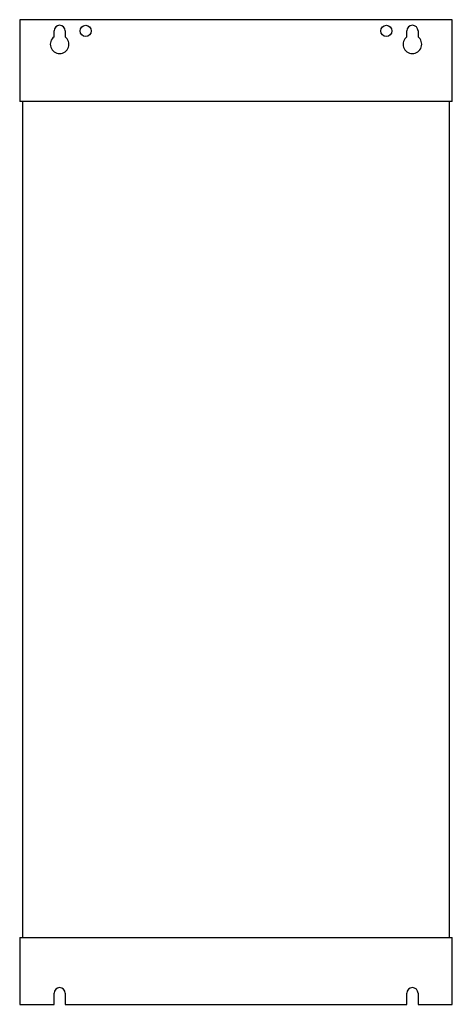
# Model space of a CAD drawing. Header units: millimetres. Extents: x 259 to 840, y 102 to 1426.
import ezdxf

# ---------------------------------------------------------------- set-up
doc = ezdxf.new("R2010")
doc.units = ezdxf.units.MM
doc.header["$LTSCALE"] = 100.000972
doc.layers.add('00_COMPONENTS_3', color=7, linetype='CONTINUOUS')

msp = doc.modelspace()

# ---------------------------------------------------------------- linework, layer by layer
at = {"layer": '00_COMPONENTS_3', "color": 7, "linetype": 'Continuous'}
for p, q in [((259.3, 1426.1), (259.3, 1316.1)), ((840.5, 1426.1), (259.3, 1426.1)), ((840.5, 1316.1), (840.5, 1426.1)), ((305.4, 1403.1), (305.4, 1411.1)), ((320.4, 1411.1), (320.4, 1403.1)), ((779.4, 1403.1), (779.4, 1411.1)), ((794.4, 1411.1), (794.4, 1403.1)), ((840.5, 1316.1), (259.3, 1316.1)), ((262.9, 1316.1), (262.9, 192.3)), ((836.9, 192.3), (836.9, 1316.1)), ((259.3, 192.3), (840.5, 192.3)), ((259.3, 192.3), (259.3, 102.3)), ((840.5, 102.3), (840.5, 192.3)), ((305.4, 102.3), (305.4, 117.3)), ((320.4, 117.3), (320.4, 102.3)), ((779.4, 102.3), (779.4, 117.3)), ((794.4, 117.3), (794.4, 102.3)), ((259.3, 102.3), (305.4, 102.3)), ((320.4, 102.3), (779.4, 102.3)), ((794.4, 102.3), (840.5, 102.3))]:
    msp.add_line(p, q, dxfattribs=at)
for centre in [(347.9, 1411.1), (751.9, 1411.1)]:
    msp.add_circle(centre, 7.5, dxfattribs=at)
for centre, radius, start, end in [((312.9, 1411.1), 7.5, 0, 180), ((786.9, 1411.1), 7.5, 0, 180), ((312.9, 1393.1), 12.5, 126.8699, 53.1301), ((786.9, 1393.1), 12.5, 126.8699, 53.1301), ((312.9, 117.3), 7.5, 0, 180), ((786.9, 117.3), 7.5, 0, 180)]:
    msp.add_arc(centre, radius, start, end, dxfattribs=at)

doc.saveas('drawing.dxf')
